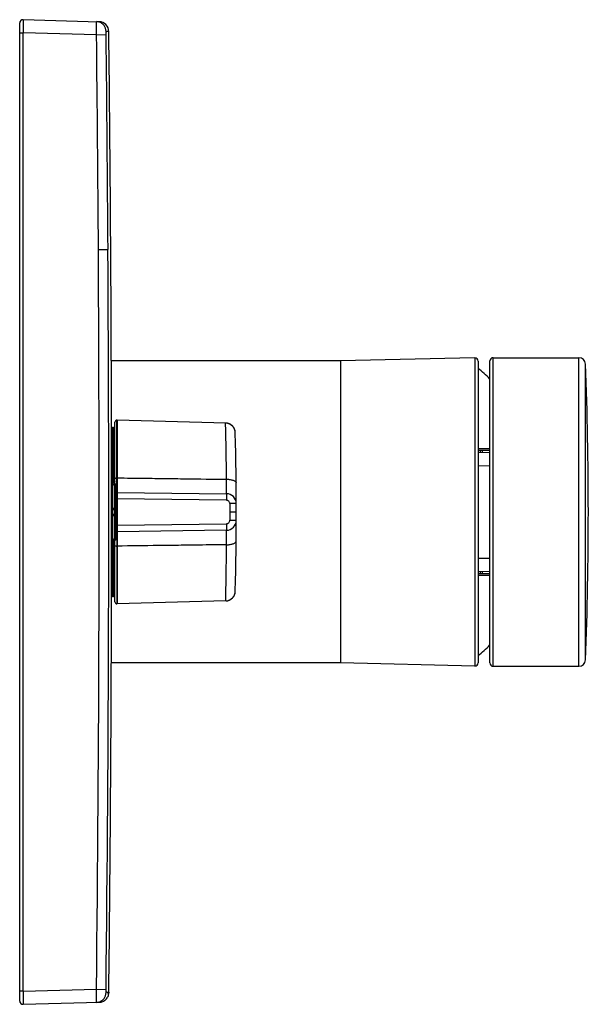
# Model space of a CAD drawing. Header units: millimetres. Extents: x 32 to 332, y -72 to 308.
# Tile 2 of 3: x 245 to 332, y -48 to 102. Entities that reach past the tile are written whole.
import ezdxf

# ---------------------------------------------------------------- set-up
doc = ezdxf.new("R2010")
doc.units = ezdxf.units.MM
doc.header["$LTSCALE"] = 23.1
doc.layers.get('0').update_dxf_attribs({"linetype": 'CONTINUOUS'})

msp = doc.modelspace()

# ---------------------------------------------------------------- linework, layer by layer
at = {"color": 7, "linetype": 'CONTINUOUS'}
for p, q in [((245.4, 102.39), (257.01, 102.08)), ((244.89, -47.09), (244.89, 101.89)), ((293.79, 50.4), (258.84, 50.4)), ((314.22, 50.89), (293.79, 50.4)), ((293.79, 50.4), (293.79, 4.4)), ((314.74, 50.39), (314.74, 4.41)), ((316.54, 4.4), (316.54, 50.4)), ((317.04, 50.9), (330.11, 50.9)), ((259.39, 13.71), (259.39, 41.09)), ((259.68, 30.39), (259.68, 41.39)), ((259.68, 41.38), (259.68, 41.39)), ((259.74, 41.39), (259.68, 41.39)), ((259.74, 41.39), (259.74, 13.41)), ((276.28, 40.94), (259.74, 41.39)), ((276.37, 40.94), (276.28, 40.94)), ((258.87, 40.05), (258.87, 39.55)), ((258.87, 39.55), (258.88, 38.35)), ((258.89, 14.75), (258.89, 40.05)), ((258.89, 39.66), (258.89, 39.65)), ((258.89, 39.55), (258.89, 39.66)), ((259.19, 40.25), (259.09, 40.25)), ((277.74, 39.51), (277.74, 39.52)), ((277.74, 39.5), (277.74, 39.51)), ((277.74, 39.49), (277.74, 39.5)), ((277.74, 39.48), (277.74, 39.49)), ((277.74, 39.46), (277.74, 39.48)), ((277.74, 39.4), (277.74, 39.46)), ((258.88, 38.35), (258.88, 37.65)), ((316.54, 36.75), (314.74, 36.75)), ((316.54, 36.44), (314.74, 36.4)), ((258.88, 35.25), (258.88, 34.88)), ((259.33, 31.46), (259, 31.78)), ((259.68, 32.59), (259.74, 32.59)), ((259.44, 23.48), (259.44, 31.32)), ((259.74, 30.39), (259.68, 30.39)), ((259.74, 30.39), (276.4, 30.18)), ((259.42, 29.1), (259.4, 29.1)), ((259.08, 27.99), (259.39, 28)), ((259.08, 27.86), (259.39, 27.86)), ((276.9, 27.4), (277.89, 27.4)), ((259.39, 26.8), (259.08, 26.81)), ((259.42, 25.69), (259.4, 25.69)), ((259.68, 24.41), (259.68, 13.41)), ((259.74, 24.4), (259.68, 24.41)), ((259.74, 25.4), (259.74, 25.25)), ((259.74, 24.64), (259.74, 24.43)), ((276.4, 24.62), (259.74, 24.4)), ((259.74, 24.41), (259.74, 24.4)), ((259.33, 23.34), (259, 23.02)), ((259.68, 22.2), (259.74, 22.2)), ((258.88, 19.92), (258.88, 19.55)), ((314.74, 18.39), (316.54, 18.36)), ((314.74, 18.05), (316.54, 18.05)), ((258.88, 16.67), (258.87, 14.75)), ((258.88, 17.14), (258.88, 17.07)), ((258.88, 17.07), (258.88, 16.67)), ((258.89, 15.15), (258.89, 15.25)), ((277.74, 15.33), (277.74, 15.4)), ((277.74, 15.31), (277.74, 15.33)), ((277.74, 15.3), (277.74, 15.31)), ((277.74, 15.29), (277.74, 15.3)), ((259.09, 14.55), (259.19, 14.55)), ((276.28, 13.86), (259.74, 13.41)), ((276.37, 13.86), (276.28, 13.86)), ((259.74, 13.41), (259.68, 13.41)), ((293.79, 4.4), (258.84, 4.4)), ((314.22, 3.91), (293.79, 4.4)), ((317.04, 3.9), (330.11, 3.9)), ((245.4, -47.59), (257.01, -47.28))]:
    msp.add_line(p, q, dxfattribs=at)
at = {"color": 9, "linetype": 'CONTINUOUS'}
for p, q in [((244.89, 100.39), (245.4, 100.39)), ((245.4, -45.59), (245.4, 100.39)), ((256.59, 100.09), (245.4, 100.39)), ((256.59, 100.09), (258.05, 100.11)), ((256.88, 67.38), (258.34, 67.39)), ((314.22, 50.89), (314.22, 3.91)), ((317.04, 3.9), (317.04, 50.9)), ((330.11, 3.9), (330.11, 50.9)), ((331.11, 4.86), (331.11, 49.94)), ((276.28, 40.93), (276.28, 40.94)), ((276.28, 40.89), (276.28, 40.94)), ((259.09, 32.14), (259.09, 40.25)), ((259.19, 40.25), (259.19, 31.95)), ((316.54, 37.02), (314.74, 37.02)), ((315.04, 36.75), (315.04, 36.41)), ((315.38, 36.75), (315.38, 36.42)), ((316.54, 34.44), (314.74, 34.4)), ((259.08, 27.99), (259.08, 31.7)), ((259.14, 32), (259.19, 31.95)), ((259.4, 29.1), (259.4, 31.63)), ((259.42, 29.1), (259.42, 31.64)), ((259.6, 31.47), (259.6, 23.33)), ((259.68, 24.41), (259.68, 30.39)), ((259.39, 28.7), (259.44, 28.7)), ((259.44, 29.39), (259.6, 29.39)), ((259.6, 29.39), (259.68, 29.39)), ((259.68, 29.39), (259.74, 29.39)), ((276.4, 29.18), (259.74, 29.39)), ((277.88, 28.68), (276.9, 28.68)), ((276.9, 28.67), (276.9, 26.13)), ((258.89, 27.74), (259.08, 27.74)), ((259.08, 27.06), (258.89, 27.06)), ((259.08, 27.06), (259.08, 27.74)), ((259.08, 23.09), (259.08, 26.81)), ((259.44, 26.1), (259.39, 26.1)), ((259.4, 25.69), (259.4, 23.17)), ((259.42, 25.7), (259.42, 25.69)), ((259.42, 25.69), (259.42, 23.16)), ((259.74, 25.4), (276.4, 25.62)), ((277.88, 26.12), (276.9, 26.12)), ((259.6, 25.4), (259.44, 25.4)), ((259.68, 25.4), (259.6, 25.4)), ((259.6, 24.42), (259.6, 24.42)), ((259.74, 25.4), (259.68, 25.4)), ((259.09, 14.55), (259.09, 22.66)), ((259.19, 22.85), (259.14, 22.8)), ((259.19, 22.85), (259.19, 14.55)), ((314.74, 20.39), (316.54, 20.36)), ((315.04, 18.39), (315.04, 18.05)), ((315.38, 18.38), (315.38, 18.05)), ((314.74, 17.78), (316.54, 17.78)), ((245.4, -45.59), (244.89, -45.59)), ((245.4, -45.59), (256.59, -45.29)), ((256.59, -45.29), (258.05, -45.31))]:
    msp.add_line(p, q, dxfattribs=at)
at = {"color": 7, "linetype": 'CONTINUOUS'}
for points in [[(277.74, 39.52), (277.74, 39.53), (277.74, 39.54), (277.74, 39.55), (277.74, 39.57), (277.73, 39.59), (277.73, 39.6), (277.73, 39.62), (277.73, 39.65), (277.72, 39.67), (277.72, 39.69), (277.72, 39.71), (277.71, 39.74), (277.71, 39.76), (277.7, 39.78), (277.7, 39.81), (277.69, 39.83), (277.68, 39.86), (277.67, 39.88), (277.67, 39.91), (277.66, 39.93), (277.65, 39.96), (277.64, 39.98), (277.63, 40.01), (277.62, 40.03), (277.61, 40.06), (277.6, 40.09), (277.58, 40.11), (277.57, 40.14), (277.56, 40.16), (277.54, 40.19), (277.53, 40.22), (277.51, 40.24), (277.49, 40.27), (277.48, 40.29), (277.46, 40.32), (277.44, 40.35), (277.42, 40.37), (277.4, 40.4), (277.38, 40.42), (277.35, 40.45), (277.33, 40.47), (277.31, 40.5), (277.28, 40.52), (277.26, 40.55), (277.23, 40.57), (277.2, 40.6), (277.17, 40.62), (277.14, 40.64), (277.11, 40.66), (277.08, 40.68), (277.05, 40.71), (277.02, 40.73), (276.98, 40.75), (276.95, 40.76), (276.91, 40.78), (276.88, 40.8), (276.84, 40.82), (276.8, 40.83), (276.77, 40.85), (276.73, 40.86), (276.69, 40.87), (276.65, 40.89), (276.61, 40.9), (276.56, 40.91), (276.52, 40.92), (276.48, 40.92), (276.43, 40.93), (276.39, 40.94), (276.37, 40.94)], [(276.37, 13.86), (276.38, 13.86), (276.42, 13.87), (276.46, 13.87), (276.5, 13.88), (276.54, 13.89), (276.58, 13.89), (276.62, 13.9), (276.66, 13.91), (276.69, 13.93), (276.73, 13.94), (276.77, 13.95), (276.8, 13.96), (276.84, 13.98), (276.87, 13.99), (276.9, 14.01), (276.94, 14.03), (276.97, 14.04), (277, 14.06), (277.03, 14.08), (277.06, 14.1), (277.09, 14.12), (277.12, 14.14), (277.14, 14.16), (277.17, 14.18), (277.2, 14.2), (277.22, 14.22), (277.25, 14.25), (277.27, 14.27), (277.3, 14.29), (277.32, 14.31), (277.34, 14.34), (277.36, 14.36), (277.39, 14.39), (277.41, 14.41), (277.43, 14.44), (277.44, 14.46), (277.46, 14.49), (277.48, 14.51), (277.5, 14.54), (277.51, 14.56), (277.53, 14.59), (277.55, 14.62), (277.56, 14.64), (277.57, 14.67), (277.59, 14.69), (277.6, 14.72), (277.61, 14.75), (277.62, 14.77), (277.63, 14.8), (277.64, 14.83), (277.65, 14.85), (277.66, 14.88), (277.67, 14.9), (277.68, 14.93), (277.69, 14.96), (277.69, 14.98), (277.7, 15.01), (277.7, 15.03), (277.71, 15.06), (277.71, 15.08), (277.72, 15.1), (277.72, 15.13), (277.73, 15.15), (277.73, 15.17), (277.73, 15.19), (277.73, 15.21), (277.73, 15.23), (277.74, 15.24), (277.74, 15.25), (277.74, 15.26), (277.74, 15.27), (277.74, 15.28), (277.74, 15.29)]]:
    msp.add_lwpolyline(points, dxfattribs=at)
for centre, radius, start, end in [((245.39, 101.89), 0.5, 88.5, 180), ((256.97, 100.58), 1.5, 0.6686, 88.5), ((-6141.15, 27.4), 6400.04, 0.113248, 0.655339), ((314.24, 50.39), 0.5, 0, 91.3672), ((317.04, 50.4), 0.5, 90, 180), ((330.11, 49.9), 1, 2.1527, 90), ((-268.46, 27.4), 600, 357.84731, 2.15269), ((296.48, 27.4), 28.5, 45.279, 50.1711), ((259.69, 41.09), 0.3, 91.5142, 180.0742), ((276.24, 39.44), 1.5, 1.3898, 84.9359), ((259.09, 40.05), 0.2, 90, 179.9581), ((259.19, 40.45), 0.2, 269.9993, 0.1238), ((-222.11, 27.4), 500, 358.6247, 1.3753), ((259.29, 32.06), 0.4, 180, 225), ((259.19, 31.32), 0.2, 0, 45), ((259.67, 30.16), 0.23, 106.6016, 180), ((259.69, 30.09), 0.3, 92, 106.6016), ((276.38, 28.68), 1.5, 0.1468, 89.25), ((259.58, 29.1), 0.199, 180.0161, 186.4022), ((259.59, 29.1), 0.201, 186.3962, 205.4434), ((259.59, 29.1), 0.199, 205.4951, 221.3134), ((261.12, 135.32), 108.4, 268.9205, 269.0825), ((259.59, 25.7), 0.2, 173.6076, 175.7454), ((259.58, 25.7), 0.198, 175.7407, 179.9924), ((259.59, 25.7), 0.199, 138.6866, 154.5054), ((276.38, 26.12), 1.5, 270.75, 359.8532), ((259.67, 24.64), 0.23, 180, 253.3984), ((259.69, 24.71), 0.3, 253.3984, 268), ((259.29, 22.73), 0.4, 135, 180), ((259.19, 23.48), 0.2, 315, 360), ((276.24, 15.36), 1.5, 275.064, 358.6129), ((-6141.15, 27.4), 6400.04, 359.344455, 359.886752), ((259.09, 14.75), 0.2, 180.0419, 270), ((259.19, 14.35), 0.2, 359.878, 90), ((259.69, 13.71), 0.3, 179.9419, 267.9905), ((296.48, 27.4), 28.5, 309.8289, 314.721), ((330.11, 4.9), 1, 270, 357.8473), ((314.24, 4.41), 0.5, 268.6328, 360), ((317.04, 4.4), 0.5, 180, 270), ((245.39, -47.09), 0.5, 180, 271.5)]:
    msp.add_arc(centre, radius, start, end, dxfattribs=at)
at = {"color": 9, "linetype": 'CONTINUOUS'}
for centre, radius, start, end in [((-6138.27, 27.41), 6395.28, 0.358133, 0.651216), ((-6145, 27.35), 6403.47, 0.358286, 0.651063), ((-6138.72, 27.4), 6395.72, 359.348722, 0.358141), ((-6139.66, 27.4), 6398.12, 359.348841, 0.358117), ((-377.45, 27.05), 653.87, 0.46739, 1.2129), ((259.08, 39.55), 0.193, 180.0043, 183.0422), ((259.08, 39.55), 0.196, 183.0393, 184.5886), ((259.29, 32.14), 0.205, 179.9415, 224.4265), ((256.37, 31.32), 3.07, 0.0399, 4.1873), ((259.61, 29.1), 0.212, 179.7168, 183.2604), ((259.61, 29.1), 0.209, 177.6311, 179.7141), ((259.63, 29.1), 0.211, 179.5707, 183.1187), ((259.63, 29.1), 0.208, 177.6393, 179.5675), ((259.63, 29.1), 0.214, 183.1201, 189.8759), ((259.63, 29.09), 0.209, 189.8366, 202.2734), ((259.6, 29.09), 0.205, 202.3434, 208.6617), ((259.6, 29.09), 0.202, 208.6604, 214.5275), ((265.47, 26.94), 6.39, 178.9316, 180.037), ((259.61, 25.7), 0.212, 176.2023, 180.2818), ((259.61, 25.7), 0.209, 180.286, 182.3689), ((259.6, 25.7), 0.205, 151.3383, 157.6566), ((259.63, 25.7), 0.209, 157.7266, 170.1634), ((259.63, 25.7), 0.214, 170.1246, 176.1961), ((259.63, 25.7), 0.212, 176.1941, 180.4275), ((259.63, 25.7), 0.208, 180.4325, 182.3607), ((259.6, 25.71), 0.202, 145.4725, 151.3396), ((259.29, 22.66), 0.205, 135.5735, 180.0585), ((256.27, 23.48), 3.17, 355.8846, 359.896), ((259.08, 15.25), 0.196, 175.4147, 176.9636), ((259.08, 15.25), 0.193, 176.9606, 180.0013), ((256.56, -45.81), 1.48, 271.4255, 283.3604), ((256.55, -45.79), 1.51, 283.3346, 286.9509)]:
    msp.add_arc(centre, radius, start, end, dxfattribs=at)
for points, knots in [([(245.4, 102.39), (245.4, 102.39), (245.4, 102.38), (245.4, 102.38), (245.4, 102.38), (245.4, 102.37), (245.4, 102.36), (245.4, 102.35), (245.4, 102.32), (245.4, 102.3), (245.4, 102.27), (245.4, 102.22), (245.4, 102.14), (245.4, 102.04), (245.4, 101.93), (245.4, 101.8), (245.4, 101.65), (245.4, 101.43), (245.4, 101.14), (245.4, 100.77), (245.4, 100.52), (245.4, 100.39)], [0, 0, 0, 0, 0.000345, 0.001265, 0.002781, 0.004895, 0.010914, 0.019313, 0.030072, 0.043166, 0.058565, 0.076229, 0.118187, 0.168635, 0.227088, 0.292984, 0.365689, 0.444502, 0.617367, 0.804932, 1, 1, 1, 1]), ([(256.99, 102.03), (256.96, 102.04), (256.83, 102.07), (256.69, 102.09), (256.59, 102.09)], [0, 0, 0, 0, 0.250657, 1, 1, 1, 1]), ([(256.59, 100.09), (256.6, 100.24), (256.6, 100.52), (256.6, 100.9), (256.61, 101.17), (256.61, 101.37), (256.61, 101.5), (256.61, 101.62), (256.61, 101.73), (256.61, 101.83), (256.6, 101.9), (256.6, 101.95), (256.6, 101.99), (256.6, 102.02), (256.6, 102.04), (256.6, 102.06), (256.6, 102.08), (256.6, 102.09), (256.59, 102.09), (256.59, 102.09), (256.59, 102.09)], [0, 0, 0, 0, 0.223482, 0.410342, 0.570282, 0.641353, 0.706866, 0.766757, 0.82092, 0.869228, 0.911382, 0.929952, 0.946702, 0.961497, 0.974201, 0.984663, 0.992644, 0.997853, 0.999302, 1, 1, 1, 1]), ([(258.05, 100.61), (258.05, 100.77), (258, 101.08), (257.77, 101.51), (257.43, 101.84), (257.14, 101.98), (256.99, 102.03)], [0, 0, 0, 0, 0.249988, 0.500068, 0.749866, 1, 1, 1, 1]), ([(258.05, 100.11), (258.05, 100.14), (258.05, 100.21), (258.05, 100.3), (258.05, 100.38), (258.05, 100.45), (258.05, 100.5), (258.05, 100.52), (258.05, 100.55), (258.05, 100.57), (258.05, 100.59), (258.05, 100.6), (258.05, 100.6), (258.05, 100.61), (258.05, 100.61), (258.05, 100.61), (258.05, 100.61)], [0, 0, 0, 0, 0.19508, 0.382666, 0.555585, 0.70711, 0.773002, 0.831456, 0.881891, 0.923835, 0.956872, 0.9807, 0.989082, 0.995084, 0.998706, 1, 1, 1, 1]), ([(258.47, 100.6), (258.47, 100.6), (258.46, 100.6), (258.46, 100.59), (258.45, 100.6), (258.44, 100.6), (258.43, 100.6), (258.41, 100.6), (258.39, 100.6), (258.36, 100.6), (258.34, 100.6), (258.32, 100.6), (258.3, 100.6), (258.27, 100.6), (258.24, 100.61), (258.21, 100.61), (258.18, 100.6), (258.16, 100.58), (258.13, 100.55), (258.11, 100.55), (258.09, 100.55), (258.08, 100.56), (258.06, 100.58), (258.06, 100.6), (258.05, 100.61)], [0, 0, 0, 0, 0.015607, 0.02383, 0.033339, 0.058124, 0.089794, 0.127976, 0.172946, 0.224801, 0.283658, 0.315649, 0.349368, 0.421972, 0.502584, 0.545006, 0.591596, 0.703922, 0.763841, 0.816977, 0.84384, 0.877908, 0.927521, 1, 1, 1, 1]), ([(258.89, 32.06), (258.89, 32.08), (258.9, 32.09), (258.92, 32.11), (258.96, 32.12), (259.01, 32.14), (259.06, 32.14), (259.09, 32.14)], [0, 0, 0, 0, 0.142315, 0.242025, 0.36295, 0.659474, 1, 1, 1, 1]), ([(259, 31.78), (259, 31.79), (259, 31.81), (259.01, 31.84), (259.03, 31.87), (259.05, 31.9), (259.09, 31.94), (259.12, 31.98), (259.14, 32)], [0, 0, 0, 0, 0.116569, 0.217127, 0.344381, 0.493528, 0.657938, 1, 1, 1, 1]), ([(259.39, 32.02), (259.39, 32.01), (259.37, 32), (259.35, 31.98), (259.32, 31.97), (259.26, 31.96), (259.21, 31.95), (259.19, 31.95)], [0, 0, 0, 0, 0.13889, 0.238003, 0.358974, 0.656993, 1, 1, 1, 1]), ([(259.19, 31.95), (259.2, 31.91), (259.23, 31.81), (259.27, 31.71), (259.29, 31.64), (259.3, 31.6), (259.31, 31.57), (259.32, 31.54), (259.32, 31.52), (259.32, 31.5), (259.33, 31.49), (259.33, 31.48), (259.33, 31.47), (259.33, 31.46), (259.33, 31.46), (259.33, 31.46), (259.33, 31.46)], [0, 0, 0, 0, 0.27729, 0.563357, 0.635362, 0.707, 0.777616, 0.845966, 0.878564, 0.909184, 0.936787, 0.96015, 0.978064, 0.989523, 0.994618, 1, 1, 1, 1]), ([(259.39, 32.48), (259.39, 32.49), (259.39, 32.51), (259.41, 32.53), (259.44, 32.55), (259.49, 32.57), (259.57, 32.59), (259.64, 32.59), (259.68, 32.59)], [0, 0, 0, 0, 0.066538, 0.146121, 0.245244, 0.3653, 0.65975, 1, 1, 1, 1]), ([(259.46, 31.71), (259.45, 31.71), (259.44, 31.71), (259.42, 31.71), (259.41, 31.69), (259.4, 31.68), (259.39, 31.65), (259.39, 31.62), (259.39, 31.6)], [0, 0, 0, 0, 0.193698, 0.28953, 0.395978, 0.520198, 0.664482, 1, 1, 1, 1]), ([(259.4, 31.63), (259.4, 31.62), (259.39, 31.62), (259.39, 31.61), (259.39, 31.6)], [0, 0, 0, 0, 0.29842, 1, 1, 1, 1]), ([(259.4, 31.63), (259.4, 31.63), (259.4, 31.64), (259.4, 31.65), (259.4, 31.66), (259.4, 31.66), (259.4, 31.67), (259.41, 31.67), (259.41, 31.67), (259.41, 31.66), (259.41, 31.65), (259.42, 31.65), (259.42, 31.64)], [0, 0, 0, 0, 0.166743, 0.337378, 0.424048, 0.50909, 0.573043, 0.603258, 0.637272, 0.68022, 0.778616, 1, 1, 1, 1]), ([(259.46, 31.71), (259.46, 31.71), (259.44, 31.68), (259.42, 31.66), (259.42, 31.64)], [0, 0, 0, 0, 0.261932, 1, 1, 1, 1]), ([(259.43, 31.54), (259.43, 31.55), (259.42, 31.58), (259.42, 31.62), (259.42, 31.64)], [0, 0, 0, 0, 0.270234, 1, 1, 1, 1]), ([(259.46, 31.71), (259.48, 31.71), (259.51, 31.69), (259.54, 31.65), (259.57, 31.61), (259.59, 31.55), (259.6, 31.5), (259.6, 31.47)], [0, 0, 0, 0, 0.22058, 0.343986, 0.471914, 0.733826, 1, 1, 1, 1]), ([(259.74, 32.59), (261.13, 32.58), (263.56, 32.55), (267.03, 32.5), (271.2, 32.45), (274.32, 32.41), (276.41, 32.39)], [0, 0, 0, 0, 0.25, 0.4375, 0.625, 1, 1, 1, 1]), ([(276.4, 30.18), (276.4, 30.18), (276.41, 30.18), (276.41, 30.19), (276.41, 30.2), (276.41, 30.22), (276.41, 30.24), (276.41, 30.27), (276.41, 30.3), (276.41, 30.35), (276.41, 30.42), (276.42, 30.53), (276.42, 30.65), (276.42, 30.79), (276.42, 30.94), (276.42, 31.18), (276.42, 31.5), (276.41, 31.93), (276.41, 32.23), (276.41, 32.39)], [0, 0, 0, 0, 0.001227, 0.004543, 0.010031, 0.017699, 0.027539, 0.03954, 0.053687, 0.069961, 0.108799, 0.155842, 0.21083, 0.273461, 0.343389, 0.420223, 0.592877, 0.787575, 1, 1, 1, 1]), ([(276.41, 32.39), (276.5, 32.39), (276.69, 32.38), (276.96, 32.35), (277.21, 32.3), (277.43, 32.24), (277.61, 32.16), (277.75, 32.07), (277.84, 31.96), (277.87, 31.88), (277.87, 31.85)], [0, 0, 0, 0, 0.173138, 0.340574, 0.496177, 0.635609, 0.755592, 0.854625, 0.933926, 1, 1, 1, 1]), ([(259.44, 31.32), (259.44, 31.34), (259.44, 31.37), (259.48, 31.42), (259.53, 31.45), (259.58, 31.47), (259.6, 31.47)], [0, 0, 0, 0, 0.213212, 0.446998, 0.710439, 1, 1, 1, 1]), ([(276.4, 30.18), (276.4, 30.18), (276.4, 30.17), (276.41, 30.17), (276.41, 30.16), (276.41, 30.16), (276.41, 30.15), (276.41, 30.13), (276.41, 30.1), (276.41, 30.06), (276.41, 30.01), (276.41, 29.95), (276.41, 29.88), (276.41, 29.81), (276.41, 29.7), (276.41, 29.55), (276.41, 29.37), (276.4, 29.24), (276.4, 29.18)], [0, 0, 0, 0, 0.001373, 0.00506, 0.011118, 0.019536, 0.030297, 0.043378, 0.076419, 0.11842, 0.168902, 0.227327, 0.293152, 0.365803, 0.444569, 0.617461, 0.805385, 1, 1, 1, 1]), ([(259.39, 29.1), (259.39, 29.1), (259.39, 29.1), (259.4, 29.1), (259.4, 29.1)], [0, 0, 0, 0, 0.331269, 1, 1, 1, 1]), ([(259.42, 29.1), (259.42, 29.1), (259.43, 29.1), (259.44, 29.1), (259.44, 29.1)], [0, 0, 0, 0, 0.694255, 1, 1, 1, 1]), ([(276.9, 28.67), (276.9, 28.74), (276.87, 28.87), (276.76, 29.04), (276.6, 29.15), (276.47, 29.18), (276.4, 29.18)], [0, 0, 0, 0, 0.250092, 0.50007, 0.750041, 1, 1, 1, 1]), ([(259.08, 27.99), (259.06, 27.99), (259.02, 27.99), (258.97, 27.99), (258.94, 28), (258.92, 28), (258.9, 28), (258.89, 28), (258.89, 28), (258.89, 28), (258.89, 28)], [0, 0, 0, 0, 0.382969, 0.555213, 0.705766, 0.829193, 0.921151, 0.978146, 0.993193, 1, 1, 1, 1]), ([(259.08, 27.86), (259.05, 27.86), (259.01, 27.85), (258.94, 27.83), (258.9, 27.79), (258.89, 27.75), (258.89, 27.74)], [0, 0, 0, 0, 0.301389, 0.574826, 0.805181, 1, 1, 1, 1]), ([(259.08, 26.94), (259.05, 26.94), (259.01, 26.95), (258.94, 26.97), (258.9, 27.01), (258.89, 27.05), (258.89, 27.06)], [0, 0, 0, 0, 0.301394, 0.574832, 0.805185, 1, 1, 1, 1]), ([(259.08, 27.99), (259.08, 27.98), (259.08, 27.94), (259.08, 27.89), (259.08, 27.86)], [0, 0, 0, 0, 0.267879, 1, 1, 1, 1]), ([(259.08, 27.86), (259.08, 27.85), (259.08, 27.81), (259.08, 27.77), (259.08, 27.74)], [0, 0, 0, 0, 0.224927, 1, 1, 1, 1]), ([(259.39, 27.74), (259.36, 27.74), (259.31, 27.74), (259.23, 27.74), (259.16, 27.74), (259.11, 27.74), (259.08, 27.74)], [0, 0, 0, 0, 0.249999, 0.500009, 0.75, 1, 1, 1, 1]), ([(259.08, 27.06), (259.11, 27.06), (259.16, 27.06), (259.23, 27.06), (259.31, 27.06), (259.36, 27.06), (259.39, 27.06)], [0, 0, 0, 0, 0.25, 0.499991, 0.750001, 1, 1, 1, 1]), ([(259.08, 26.81), (259.06, 26.81), (259.02, 26.8), (258.97, 26.8), (258.94, 26.8), (258.92, 26.8), (258.9, 26.8), (258.89, 26.8), (258.89, 26.8), (258.89, 26.8), (258.89, 26.8)], [0, 0, 0, 0, 0.382912, 0.555153, 0.705718, 0.829166, 0.921144, 0.97815, 0.993197, 1, 1, 1, 1]), ([(259.08, 26.94), (259.08, 26.93), (259.08, 26.88), (259.08, 26.84), (259.08, 26.81)], [0, 0, 0, 0, 0.224519, 1, 1, 1, 1]), ([(259.4, 25.69), (259.4, 25.69), (259.39, 25.7), (259.39, 25.7), (259.39, 25.7)], [0, 0, 0, 0, 0.633587, 1, 1, 1, 1]), ([(276.4, 25.62), (276.47, 25.62), (276.6, 25.65), (276.76, 25.76), (276.87, 25.93), (276.9, 26.06), (276.9, 26.13)], [0, 0, 0, 0, 0.249959, 0.49993, 0.749908, 1, 1, 1, 1]), ([(276.4, 25.62), (276.4, 25.56), (276.41, 25.43), (276.41, 25.24), (276.41, 25.1), (276.41, 24.99), (276.41, 24.92), (276.41, 24.85), (276.41, 24.79), (276.41, 24.74), (276.41, 24.7), (276.41, 24.67), (276.41, 24.65), (276.41, 24.64), (276.41, 24.63), (276.41, 24.63), (276.4, 24.62), (276.4, 24.62), (276.4, 24.62)], [0, 0, 0, 0, 0.194615, 0.382539, 0.555431, 0.634197, 0.706848, 0.772673, 0.831098, 0.88158, 0.923581, 0.956622, 0.969703, 0.980464, 0.988882, 0.99494, 0.998627, 1, 1, 1, 1]), ([(276.41, 22.41), (276.41, 22.57), (276.41, 22.87), (276.42, 23.29), (276.42, 23.62), (276.42, 23.86), (276.42, 24.01), (276.42, 24.15), (276.42, 24.27), (276.41, 24.37), (276.41, 24.45), (276.41, 24.5), (276.41, 24.53), (276.41, 24.56), (276.41, 24.58), (276.41, 24.6), (276.41, 24.61), (276.41, 24.62), (276.4, 24.62), (276.4, 24.62)], [0, 0, 0, 0, 0.212425, 0.407123, 0.579777, 0.656611, 0.726539, 0.78917, 0.844158, 0.891201, 0.930039, 0.946313, 0.96046, 0.972461, 0.982301, 0.989969, 0.995457, 0.998773, 1, 1, 1, 1]), ([(258.89, 22.73), (258.89, 22.72), (258.9, 22.71), (258.92, 22.69), (258.96, 22.68), (259.01, 22.66), (259.06, 22.66), (259.09, 22.66)], [0, 0, 0, 0, 0.14244, 0.242217, 0.363173, 0.65964, 1, 1, 1, 1]), ([(259, 23.02), (259, 23.01), (259, 22.99), (259.01, 22.96), (259.03, 22.93), (259.05, 22.9), (259.09, 22.85), (259.12, 22.82), (259.14, 22.8)], [0, 0, 0, 0, 0.116572, 0.217131, 0.344385, 0.493531, 0.657939, 1, 1, 1, 1]), ([(259.19, 22.85), (259.2, 22.89), (259.23, 22.98), (259.27, 23.09), (259.29, 23.16), (259.3, 23.2), (259.31, 23.23), (259.32, 23.26), (259.32, 23.28), (259.32, 23.3), (259.33, 23.31), (259.33, 23.32), (259.33, 23.33), (259.33, 23.34), (259.33, 23.34), (259.33, 23.34), (259.33, 23.34)], [0, 0, 0, 0, 0.277318, 0.563391, 0.635398, 0.707043, 0.777658, 0.845973, 0.87857, 0.909221, 0.936883, 0.960296, 0.978203, 0.989598, 0.99458, 1, 1, 1, 1]), ([(259.39, 22.77), (259.39, 22.79), (259.37, 22.8), (259.35, 22.82), (259.32, 22.83), (259.26, 22.84), (259.21, 22.85), (259.19, 22.85)], [0, 0, 0, 0, 0.138996, 0.238165, 0.35916, 0.657132, 1, 1, 1, 1]), ([(259.4, 23.17), (259.4, 23.17), (259.39, 23.18), (259.39, 23.19), (259.39, 23.2)], [0, 0, 0, 0, 0.29842, 1, 1, 1, 1]), ([(259.39, 23.2), (259.39, 23.18), (259.39, 23.15), (259.4, 23.12), (259.41, 23.1), (259.42, 23.09), (259.44, 23.08), (259.45, 23.09), (259.46, 23.09)], [0, 0, 0, 0, 0.335873, 0.48095, 0.604957, 0.711254, 0.806431, 1, 1, 1, 1]), ([(259.4, 23.17), (259.4, 23.17), (259.4, 23.16), (259.4, 23.15), (259.4, 23.14), (259.4, 23.14), (259.4, 23.13), (259.41, 23.13), (259.41, 23.13), (259.41, 23.14), (259.41, 23.14), (259.42, 23.15), (259.42, 23.16)], [0, 0, 0, 0, 0.166763, 0.337426, 0.424093, 0.509152, 0.572802, 0.603028, 0.63703, 0.680104, 0.778555, 1, 1, 1, 1]), ([(259.42, 23.16), (259.42, 23.16), (259.42, 23.2), (259.43, 23.23), (259.43, 23.26)], [0, 0, 0, 0, 0.221512, 1, 1, 1, 1]), ([(259.46, 23.09), (259.46, 23.09), (259.44, 23.11), (259.42, 23.14), (259.42, 23.16)], [0, 0, 0, 0, 0.261934, 1, 1, 1, 1]), ([(259.44, 23.48), (259.44, 23.46), (259.44, 23.42), (259.48, 23.38), (259.53, 23.34), (259.58, 23.33), (259.6, 23.33)], [0, 0, 0, 0, 0.213238, 0.447032, 0.710467, 1, 1, 1, 1]), ([(259.6, 23.33), (259.6, 23.3), (259.59, 23.25), (259.57, 23.19), (259.54, 23.15), (259.51, 23.11), (259.48, 23.09), (259.46, 23.09)], [0, 0, 0, 0, 0.266176, 0.528087, 0.656015, 0.779421, 1, 1, 1, 1]), ([(276.41, 22.41), (276.5, 22.41), (276.69, 22.42), (276.96, 22.45), (277.21, 22.5), (277.43, 22.56), (277.61, 22.64), (277.75, 22.73), (277.84, 22.83), (277.87, 22.91), (277.87, 22.95)], [0, 0, 0, 0, 0.173149, 0.340594, 0.496202, 0.635634, 0.755612, 0.854638, 0.933931, 1, 1, 1, 1]), ([(259.39, 22.32), (259.39, 22.31), (259.39, 22.29), (259.41, 22.27), (259.44, 22.25), (259.49, 22.23), (259.57, 22.21), (259.64, 22.21), (259.68, 22.2)], [0, 0, 0, 0, 0.066707, 0.146292, 0.245396, 0.365439, 0.659845, 1, 1, 1, 1]), ([(276.41, 22.41), (275.02, 22.4), (272.59, 22.36), (269.11, 22.32), (264.95, 22.27), (261.82, 22.23), (259.74, 22.2)], [0, 0, 0, 0, 0.25, 0.4375, 0.625, 1, 1, 1, 1]), ([(276.28, 13.86), (276.28, 13.86), (276.28, 13.86), (276.28, 13.86), (276.28, 13.86), (276.28, 13.87), (276.28, 13.87), (276.28, 13.88), (276.28, 13.9), (276.28, 13.92), (276.28, 13.94), (276.28, 13.97), (276.28, 14.02), (276.29, 14.1), (276.29, 14.2), (276.29, 14.32), (276.29, 14.46), (276.3, 14.62), (276.3, 14.79), (276.3, 14.99), (276.31, 15.28), (276.32, 15.68), (276.33, 16.22), (276.34, 16.82), (276.35, 17.47), (276.36, 18.18), (276.37, 18.95), (276.38, 19.76), (276.39, 20.92), (276.4, 21.81), (276.41, 22.41)], [0, 0, 0, 0, 0.000069, 0.000276, 0.000621, 0.001103, 0.001723, 0.00248, 0.004406, 0.006882, 0.009906, 0.013478, 0.017596, 0.027463, 0.039495, 0.053675, 0.069984, 0.088397, 0.10889, 0.131435, 0.155999, 0.211045, 0.273722, 0.343679, 0.420528, 0.503839, 0.593148, 0.68796, 0.787745, 1, 1, 1, 1]), ([(245.4, -45.59), (245.4, -45.72), (245.4, -45.97), (245.4, -46.34), (245.4, -46.64), (245.4, -46.85), (245.4, -47), (245.4, -47.13), (245.4, -47.24), (245.4, -47.35), (245.4, -47.42), (245.4, -47.47), (245.4, -47.5), (245.4, -47.53), (245.4, -47.55), (245.4, -47.56), (245.4, -47.58), (245.4, -47.58), (245.4, -47.58), (245.4, -47.59), (245.4, -47.59), (245.4, -47.59)], [0, 0, 0, 0, 0.195068, 0.382633, 0.555498, 0.634311, 0.707016, 0.772912, 0.831365, 0.881813, 0.923771, 0.941435, 0.956834, 0.969928, 0.980687, 0.989086, 0.995105, 0.997219, 0.998735, 0.999655, 1, 1, 1, 1]), ([(256.59, -47.29), (256.59, -47.29), (256.59, -47.29), (256.6, -47.29), (256.6, -47.28), (256.6, -47.26), (256.6, -47.24), (256.6, -47.22), (256.6, -47.17), (256.6, -47.11), (256.61, -47.03), (256.61, -46.93), (256.61, -46.82), (256.61, -46.7), (256.61, -46.57), (256.61, -46.38), (256.6, -46.1), (256.6, -45.72), (256.6, -45.44), (256.59, -45.29)], [0, 0, 0, 0, 0.000687, 0.002104, 0.007265, 0.015295, 0.025841, 0.038646, 0.053533, 0.08887, 0.130971, 0.179348, 0.233601, 0.293469, 0.358921, 0.42997, 0.589925, 0.776638, 1, 1, 1, 1]), ([(256.99, -47.23), (257.14, -47.18), (257.43, -47.04), (257.77, -46.71), (258, -46.29), (258.05, -45.97), (258.05, -45.81)], [0, 0, 0, 0, 0.250135, 0.499932, 0.750012, 1, 1, 1, 1]), ([(258.05, -45.81), (258.05, -45.81), (258.05, -45.81), (258.05, -45.81), (258.05, -45.81), (258.05, -45.8), (258.05, -45.79), (258.05, -45.77), (258.05, -45.75), (258.05, -45.73), (258.05, -45.7), (258.05, -45.65), (258.05, -45.59), (258.05, -45.5), (258.05, -45.41), (258.05, -45.34), (258.05, -45.31)], [0, 0, 0, 0, 0.001289, 0.004903, 0.010901, 0.019283, 0.043131, 0.07618, 0.118101, 0.168508, 0.226961, 0.292869, 0.444408, 0.617306, 0.804911, 1, 1, 1, 1])]:
    msp.add_open_spline(points, degree=3, knots=knots, dxfattribs=at)
at = {"color": 7, "linetype": 'CONTINUOUS'}
for points in [[(258.88, 37.65), (258.88, 36.85), (258.88, 36.05), (258.88, 35.25)], [(258.88, 34.88), (258.88, 33.94), (258.88, 33), (258.88, 32.06)], [(258.88, 32.06), (258.89, 30.71), (258.89, 29.36), (258.89, 28)], [(258.89, 26.8), (258.89, 25.44), (258.89, 24.09), (258.88, 22.73)], [(259.41, 25.79), (259.4, 25.77), (259.39, 25.75), (259.39, 25.72)], [(258.88, 22.73), (258.88, 21.79), (258.88, 20.85), (258.88, 19.92)], [(258.88, 19.55), (258.88, 18.75), (258.88, 17.95), (258.88, 17.14)]]:
    msp.add_open_spline(points, degree=3, dxfattribs=at)
at = {"color": 9, "linetype": 'CONTINUOUS'}
for points in [[(259.42, 29.02), (259.41, 29.04), (259.4, 29.06), (259.4, 29.08)], [(259.42, 25.78), (259.41, 25.76), (259.4, 25.74), (259.4, 25.72)]]:
    msp.add_open_spline(points, degree=3, dxfattribs=at)
at = {"color": 7, "linetype": 'CONTINUOUS'}
for points, knots in [([(257.01, -47.28), (257.19, -47.28), (257.57, -47.19), (258.05, -46.87), (258.38, -46.39), (258.46, -46.01), (258.47, -45.82)], [0, 0, 0, 0, 0.249818, 0.499989, 0.750131, 1, 1, 1, 1]), ([(258.05, -45.81), (258.06, -45.79), (258.08, -45.76), (258.1, -45.73), (258.13, -45.7), (258.15, -45.69), (258.18, -45.7), (258.2, -45.72), (258.22, -45.75), (258.23, -45.77), (258.25, -45.8), (258.26, -45.81), (258.27, -45.82), (258.28, -45.82), (258.29, -45.82), (258.31, -45.81), (258.32, -45.79), (258.33, -45.78), (258.34, -45.77), (258.35, -45.76), (258.36, -45.76), (258.37, -45.76), (258.37, -45.76), (258.38, -45.77), (258.39, -45.79), (258.4, -45.81), (258.4, -45.83), (258.41, -45.83), (258.41, -45.83), (258.41, -45.83), (258.41, -45.83), (258.42, -45.83), (258.42, -45.83), (258.42, -45.82), (258.43, -45.81), (258.43, -45.79), (258.44, -45.78), (258.44, -45.76), (258.44, -45.75), (258.45, -45.75), (258.45, -45.75), (258.45, -45.75), (258.45, -45.75), (258.45, -45.76), (258.46, -45.77), (258.46, -45.79), (258.46, -45.81), (258.46, -45.83), (258.46, -45.84), (258.46, -45.85), (258.46, -45.85), (258.46, -45.85), (258.46, -45.86), (258.47, -45.85), (258.47, -45.85), (258.47, -45.85), (258.47, -45.84), (258.47, -45.83), (258.47, -45.83), (258.47, -45.82)], [0, 0, 0, 0, 0.07242, 0.128481, 0.169714, 0.200422, 0.229895, 0.264791, 0.305427, 0.349203, 0.39068, 0.408555, 0.423701, 0.43608, 0.447005, 0.471725, 0.5026, 0.534801, 0.549255, 0.561524, 0.571282, 0.579648, 0.58956, 0.602289, 0.634706, 0.669865, 0.68428, 0.689925, 0.69435, 0.69769, 0.700757, 0.704771, 0.710118, 0.724349, 0.741674, 0.759818, 0.776785, 0.804093, 0.813325, 0.818858, 0.820626, 0.82291, 0.826552, 0.831929, 0.84764, 0.868083, 0.91351, 0.933751, 0.942242, 0.949265, 0.954534, 0.957793, 0.959124, 0.959923, 0.96208, 0.965481, 0.975088, 0.986909, 1, 1, 1, 1])]:
    msp.add_open_spline(points, degree=3, knots=knots, dxfattribs=at)

doc.saveas('drawing.dxf')
